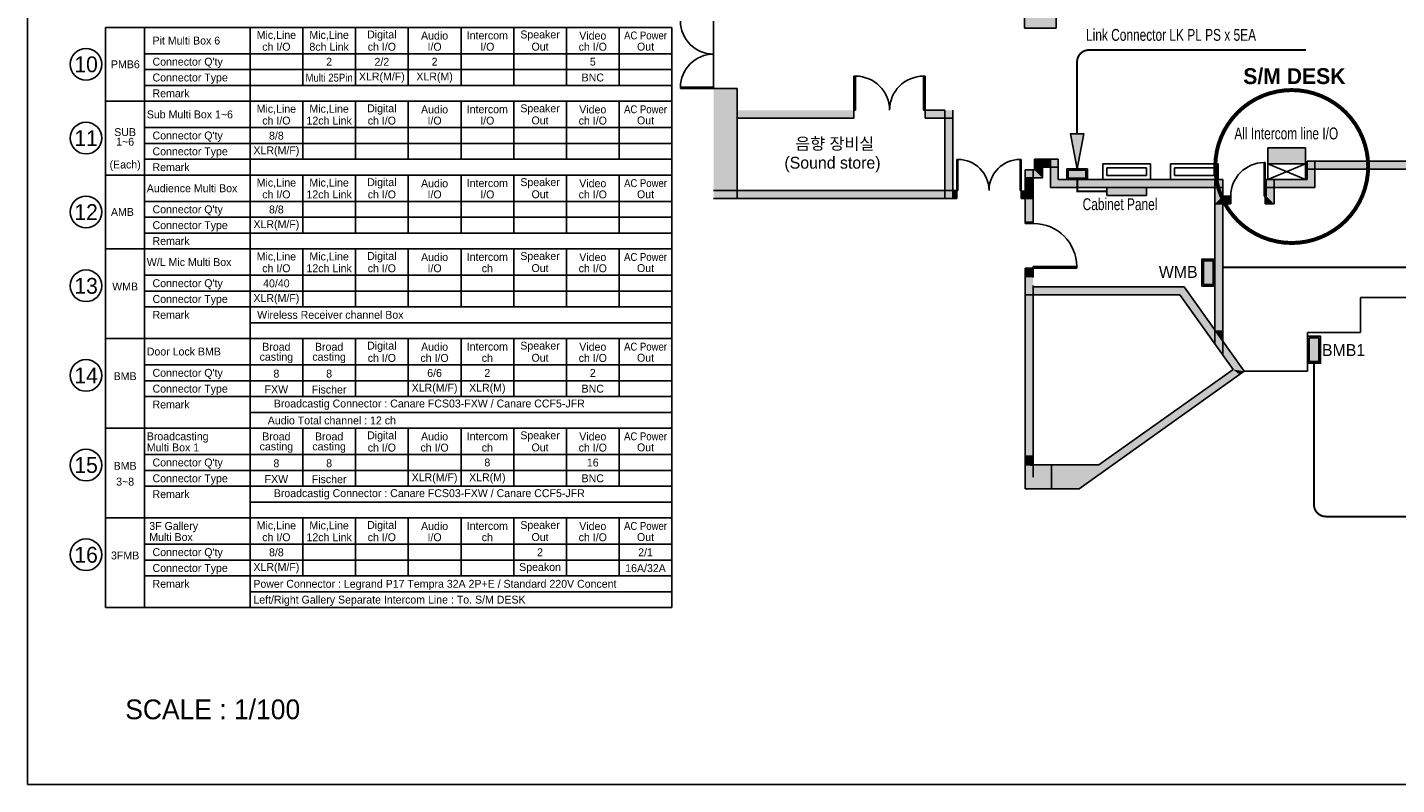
# Model space of a CAD drawing. Header units: millimetres. Extents: x 0 to 84100, y 0 to 59400.
# Tile 1 of 113: x 0 to 34620, y 0 to 19144. Entities that reach past the tile are written whole.
import ezdxf
from ezdxf.enums import TextEntityAlignment as Align

# ---------------------------------------------------------------- set-up
doc = ezdxf.new("R2010")
doc.units = ezdxf.units.MM
doc.linetypes.add('HIDDEN', pattern=[2, 1, -1])
for name, color, linetype in [('1', 1, 'Continuous'), ('B_ATTRIB', 4, 'Continuous'), ('CH', 101, 'Continuous'), ('COLUMN', 2, 'Continuous'), ('FUR', 3, 'Continuous'), ('MGT', 6, 'HIDDEN'), ('MULTI-BOX', 230, 'Continuous'), ('STEEL', 7, 'Continuous'), ('WAL', 8, 'Continuous'), ('무대멀티박스', 7, 'Continuous')]:
    doc.layers.add(name, color=color, linetype=linetype)
doc.styles.add('DALUS', font='GOTHIC.TTF')
doc.styles.add('DALUS2', font='GOTHICB.TTF')
doc.styles.get("Standard").update_dxf_attribs({"font": 'GOTHIC.TTF'})

msp = doc.modelspace()

# ---------------------------------------------------------------- hatches: boundary and pattern name
at = {"linetype": 'ByBlock'}
msp.add_hatch(color=23, dxfattribs=at).paths.add_polyline_path([(26710.521, 16456.165), (26370.322, 16456.165), (26540.421, 15566.619)])
at = {"layer": 'MULTI-BOX', "true_color": 0x1e788f}
msp.add_hatch(color=144, dxfattribs=at).paths.add_polyline_path([(31359.661, 16095.69), (31359.661, 15695.69), (32318.95, 15695.69), (32318.95, 16095.69)])
at = {"layer": 'MULTI-BOX'}
for color, points in [(23, [(26315.421, 15531.155), (26315.421, 15331.155), (26765.421, 15331.155), (26765.421, 15531.155)]), (3, [(29984.305, 12641.78), (29734.305, 12641.78), (29734.305, 13241.78), (29984.305, 13241.78)]), (8, [(32655.305, 11293.69), (32405.305, 11293.69), (32405.305, 10693.69), (32655.305, 10693.69)])]:
    msp.add_hatch(color=color, dxfattribs=at).paths.add_polyline_path(points)

# ---------------------------------------------------------------- linework, layer by layer
at = {"color": 3, "linetype": 'ByBlock'}
for p, q in [((1978.152, 13543.508), (1978.152, 11276.841)), ((1978.152, 13543.508), (16297.759, 13543.508)), ((2964.426, 13543.508), (2964.426, 11276.841)), ((5631.092, 13543.508), (5631.092, 11276.841)), ((6964.426, 13543.508), (6964.426, 12076.841)), ((8297.759, 13543.508), (8297.759, 12076.841)), ((9631.092, 13543.508), (9631.092, 12076.841)), ((10964.426, 13543.508), (10964.426, 12076.841)), ((12297.759, 13543.508), (12297.759, 12076.841)), ((13631.092, 13543.508), (13631.092, 12076.841)), ((13631.092, 13543.508), (13631.092, 12076.841)), ((14964.426, 13543.508), (14964.426, 12076.841)), ((16297.759, 13543.508), (16297.759, 11276.841)), ((2964.426, 12876.841), (16297.759, 12876.841)), ((2964.426, 12476.841), (16297.759, 12476.841)), ((2964.426, 12076.841), (16297.759, 12076.841)), ((5631.092, 11676.841), (16297.759, 11676.841)), ((1978.152, 11276.841), (16297.759, 11276.841))]:
    msp.add_line(p, q, dxfattribs=at)
at = {"color": 8, "linetype": 'ByBlock'}
for p, q in [((1978.152, 11276.841), (16297.759, 11276.841)), ((1978.152, 11276.841), (1978.152, 9010.174)), ((2964.426, 11276.841), (2964.426, 9010.174)), ((5631.092, 11276.841), (5631.092, 9010.174)), ((6964.426, 11276.841), (6964.426, 9810.174)), ((8297.759, 11276.841), (8297.759, 9810.174)), ((9631.092, 11276.841), (9631.092, 9810.174)), ((10964.426, 11276.841), (10964.426, 9810.174)), ((12297.759, 11276.841), (12297.759, 9810.174)), ((13631.092, 11276.841), (13631.092, 9810.174)), ((13631.092, 11276.841), (13631.092, 9810.174)), ((14964.426, 11276.841), (14964.426, 9810.174)), ((16297.759, 11276.841), (16297.759, 9010.174)), ((2964.426, 10610.174), (16297.759, 10610.174)), ((2964.426, 10210.174), (16297.759, 10210.174)), ((2964.426, 9810.174), (16297.759, 9810.174)), ((5631.092, 9410.174), (16297.759, 9410.174)), ((1978.152, 9010.174), (16297.759, 9010.174)), ((1978.152, 9010.174), (1978.152, 6743.508)), ((2964.426, 9010.174), (2964.426, 6743.508)), ((5631.092, 9010.174), (5631.092, 6743.508)), ((6964.426, 9010.174), (6964.426, 7543.508)), ((8297.759, 9010.174), (8297.759, 7543.508)), ((9631.092, 9010.174), (9631.092, 7543.508)), ((10964.426, 9010.174), (10964.426, 7543.508)), ((12297.759, 9010.174), (12297.759, 7543.508)), ((13631.092, 9010.174), (13631.092, 7543.508)), ((13631.092, 9010.174), (13631.092, 7543.508)), ((14964.426, 9010.174), (14964.426, 7543.508)), ((16297.759, 9010.174), (16297.759, 6743.508)), ((2964.426, 8343.508), (16297.759, 8343.508)), ((2964.426, 7943.508), (16297.759, 7943.508)), ((2964.426, 7543.508), (16297.759, 7543.508)), ((5631.092, 7143.508), (16297.759, 7143.508)), ((1978.152, 6743.508), (16297.759, 6743.508)), ((1978.152, 6743.508), (16297.759, 6743.508))]:
    msp.add_line(p, q, dxfattribs=at)
at = {"color": 53, "linetype": 'ByBlock'}
for p, q in [((1978.152, 6743.508), (1978.152, 4476.841)), ((2964.426, 6743.508), (2964.426, 4476.841)), ((5631.092, 6743.508), (5631.092, 4476.841)), ((6964.426, 6743.508), (6964.426, 5276.841)), ((8297.759, 6743.508), (8297.759, 5276.841)), ((9631.092, 6743.508), (9631.092, 5276.841)), ((10964.426, 6743.508), (10964.426, 5276.841)), ((12297.759, 6743.508), (12297.759, 5276.841)), ((13631.092, 6743.508), (13631.092, 5276.841)), ((13631.092, 6743.508), (13631.092, 5276.841)), ((14964.426, 6743.508), (14964.426, 5276.841)), ((16297.759, 6743.508), (16297.759, 4476.841)), ((2964.426, 6076.841), (16297.759, 6076.841)), ((2964.426, 5676.841), (16297.759, 5676.841)), ((2964.426, 5276.841), (16297.759, 5276.841)), ((5631.092, 4876.841), (16297.759, 4876.841)), ((1978.152, 4476.841), (16297.759, 4476.841))]:
    msp.add_line(p, q, dxfattribs=at)
msp.add_lwpolyline([(0, 0), (0, 59400), (84100, 59400), (84100, 0), (0, 0)], close=True)
at = {"linetype": 'ByBlock'}
msp.add_lwpolyline([(0.001, -0.001), (0.001, 59399.999), (84100.001, 59399.999), (84100.001, -0.001), (0.001, -0.001)], close=True, dxfattribs=at)
at = {"color": 8, "linetype": 'ByBlock', "const_width": 50}
msp.add_lwpolyline([(32530.305, 10653.69), (32530.305, 7077.647, 0.414213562), (32830.305, 6777.647), (80543.594, 6777.647, 0.414213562), (80843.594, 7077.647), (80843.594, 31580.69)], format="xyb", dxfattribs=at)
at = {"color": 23, "linetype": 'HIDDEN', "ltscale": 300, "const_width": 50}
msp.add_lwpolyline([(26540.421, 16456.165), (26540.421, 18270.953, -0.414213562), (26840.421, 18570.953), (32331.059, 18570.953)], format="xyb", dxfattribs=at)
at = {"color": 143, "linetype": 'HIDDEN', "ltscale": 500}
msp.add_lwpolyline([(30034.755, 15625.626, 100, 100, 1), (33900.478, 15625.626, 100, 100, 1)], format="xyseb", close=True, dxfattribs=at)
at = {"color": 23, "linetype": 'ByBlock'}
for points in [[(26540.421, 15566.619), (26710.521, 16456.165), (26370.322, 16456.165)], [(27294.305, 15095.69), (28294.305, 15095.69), (28294.305, 14895.69), (27294.305, 14895.69)]]:
    msp.add_lwpolyline(points, close=True, dxfattribs=at)
at = {"color": 23, "linetype": 'HIDDEN', "ltscale": 300, "const_width": 50}
msp.add_lwpolyline([(27294.305, 14995.69), (26546.933, 14995.69), (26546.933, 15295.69)], dxfattribs=at)
at = {"color": 3, "linetype": 'HIDDEN', "ltscale": 300, "const_width": 50}
msp.add_lwpolyline([(30224.305, 13077.974), (43963.697, 13077.974)], dxfattribs=at)
at = {"color": 6, "linetype": 'ByBlock'}
msp.add_circle((1484.003, 18210.174), 400, dxfattribs=at)
at = {"color": 150, "linetype": 'ByBlock'}
msp.add_circle((1484.003, 16343.508), 400, dxfattribs=at)
at = {"color": 92, "linetype": 'ByBlock'}
msp.add_circle((1484.003, 14476.841), 400, dxfattribs=at)
at = {"color": 3, "linetype": 'ByBlock'}
msp.add_circle((1484.003, 12610.174), 400, dxfattribs=at)
at = {"color": 8, "linetype": 'ByBlock'}
for centre in [(1484.003, 10343.508), (1484.003, 8076.841)]:
    msp.add_circle(centre, 400, dxfattribs=at)
at = {"color": 53, "linetype": 'ByBlock'}
msp.add_circle((1484.003, 5810.174), 400, dxfattribs=at)
at = {"color": 23, "linetype": 'ByBlock'}
msp.add_solid([(27294.305, 14895.69), (28294.305, 14895.69), (27294.305, 15095.69), (28294.305, 15095.69)], dxfattribs=at)
at = {"layer": '1', "color": 7, "linetype": 'Continuous'}
for p, q in [((33705.305, 11433.69), (33705.305, 12313.69)), ((33705.305, 12313.69), (35045.305, 12313.69)), ((32365.305, 11433.69), (33705.305, 11433.69)), ((32365.305, 11433.69), (32365.305, 10449.619)), ((30762.259, 10449.619), (32365.305, 10449.619))]:
    msp.add_line(p, q, dxfattribs=at)
at = {"layer": 'B_ATTRIB', "color": 7, "linetype": 'Continuous'}
for p, q in [((25429.305, 14220.69), (25229.305, 14220.69)), ((25229.305, 13020.69), (25229.305, 12820.69)), ((25429.305, 13020.69), (25429.305, 12820.69))]:
    msp.add_line(p, q, dxfattribs=at)
at = {"layer": 'B_ATTRIB', "color": 0, "linetype": 'Continuous'}
for p, q in [((25229.305, 12820.69), (25229.305, 8320.69)), ((25429.305, 12620.69), (25429.305, 8320.69))]:
    msp.add_line(p, q, dxfattribs=at)
at = {"layer": 'CH', "color": 7, "linetype": 'Continuous'}
for p, q in [((20899.305, 17910.69), (20899.305, 17050.69)), ((20899.305, 17910.69), (20939.305, 17910.69)), ((20939.305, 17910.69), (20939.305, 17050.69)), ((22659.305, 17910.69), (22699.305, 17910.69)), ((22659.305, 17910.69), (22659.305, 17050.69)), ((22699.305, 17050.69), (22699.305, 17910.69)), ((17349.305, 17630.69), (16513.305, 17630.69)), ((16513.305, 17630.69), (16513.305, 17600.69)), ((17349.305, 17600.69), (16513.305, 17600.69)), ((17349.305, 17600.69), (16513.305, 17600.69)), ((17349.305, 17630.69), (17349.305, 17600.69)), ((20899.305, 17050.69), (20939.305, 17050.69)), ((22659.305, 17050.69), (22699.305, 17050.69)), ((23499.305, 15020.69), (23499.305, 15805.69)), ((23529.305, 15020.69), (23529.305, 15805.69)), ((25099.305, 15020.69), (25099.305, 15805.69)), ((25099.305, 15805.69), (25129.305, 15805.69)), ((25129.305, 15020.69), (25129.305, 15805.69)), ((31267.794, 14880.69), (31267.794, 15724.178)), ((31267.794, 15724.178), (31297.794, 15724.178)), ((31297.794, 14880.69), (31297.794, 15724.178)), ((23529.305, 15020.69), (23529.305, 15397.608)), ((23499.305, 15020.69), (23529.305, 15020.69)), ((25099.305, 15020.69), (25129.305, 15020.69)), ((31267.794, 14880.69), (31297.794, 14880.69)), ((25429.305, 13055.69), (25429.305, 13095.69)), ((25441.305, 13095.69), (25429.305, 13095.69)), ((25429.305, 13020.69), (25429.305, 13055.69)), ((26531.305, 13095.69), (25441.305, 13095.69)), ((25441.305, 13055.69), (26531.305, 13055.69)), ((26531.305, 13055.69), (26531.305, 13095.69))]:
    msp.add_line(p, q, dxfattribs=at)
for centre, radius, start, end in [((17349.305, 19302.69), 836.005, 180, 269.794394), ((17349.305, 17630.69), 836, 90, 180), ((20939.305, 17050.69), 860, 0, 90), ((22659.305, 17050.69), 860, 90, 180), ((23529.305, 15020.69), 785, 0, 90), ((25099.305, 15020.69), 785, 90, 180), ((31267.794, 14880.69), 843.488, 90, 180), ((25441.305, 13095.69), 1090, 0, 90)]:
    msp.add_arc(centre, radius, start, end, dxfattribs=at)
at = {"layer": 'COLUMN'}
for p, q in [((25893.125, 8080.69), (27090.893, 8080.69)), ((25893.125, 7480.69), (25893.125, 8080.69)), ((26593.125, 7480.69), (25893.125, 7480.69)), ((26593.125, 7480.69), (25893.125, 7480.69)), ((26593.125, 7480.69), (25893.125, 7480.69))]:
    msp.add_line(p, q, dxfattribs=at)
at = {"layer": 'FUR', "color": 7, "linetype": 'Continuous'}
for p, q in [((17949.305, 16850.69), (20899.305, 16850.69)), ((20899.305, 16850.69), (17949.305, 16850.69))]:
    msp.add_line(p, q, dxfattribs=at)
msp.add_solid([(17949.305, 17050.69), (17949.305, 16850.69), (20899.305, 17050.69), (20899.305, 16850.69)], dxfattribs=at)
at = {"layer": 'MGT', "color": 7, "linetype": 'Continuous'}
for p, q in [((17349.305, 19302.69), (17349.305, 17630.69)), ((17949.305, 17600.69), (17349.305, 17600.69)), ((17949.305, 17050.69), (17949.305, 17600.69)), ((17949.305, 17600.69), (17949.305, 14820.69)), ((20899.305, 17050.69), (20899.305, 16850.69)), ((23199.305, 17050.69), (22699.305, 17050.69)), ((22699.305, 17050.69), (22699.305, 16850.69)), ((23529.305, 15805.69), (23499.305, 15805.69)), ((23199.305, 15020.69), (17349.305, 15020.69)), ((23199.305, 15020.69), (23499.305, 15020.69)), ((23399.305, 15020.69), (23399.305, 14820.69)), ((23499.305, 14820.69), (23499.305, 15020.69)), ((25129.305, 14820.69), (25129.305, 15020.69)), ((23199.305, 14820.69), (17349.305, 14820.69)), ((23399.305, 14820.69), (23199.305, 14820.69)), ((23399.305, 14820.69), (23499.305, 14820.69)), ((25229.305, 14820.69), (25129.305, 14820.69)), ((31297.794, 14880.69), (31297.794, 14680.69)), ((31297.794, 14680.69), (31324.305, 14680.69)), ((26093.125, 12380.69), (25229.305, 12380.69))]:
    msp.add_line(p, q, dxfattribs=at)
at = {"layer": 'MGT', "color": 0, "linetype": 'Continuous'}
for p, q in [((30224.305, 15295.69), (30224.305, 10860.257)), ((30024.305, 15095.69), (30024.305, 11141.108))]:
    msp.add_line(p, q, dxfattribs=at)
at = {"layer": 'MGT', "color": 4, "linetype": 'Continuous'}
for p in [(25229.305, 8320.69), (25893.125, 7480.69)]:
    msp.add_line(p, (25229.305, 7480.69), dxfattribs=at)
at = {"layer": 'MGT', "color": 7, "linetype": 'Continuous'}
for points in [[(17349.305, 17600.69), (17949.305, 17600.69), (17349.305, 14820.69), (17949.305, 14820.69)], [(17949.305, 15020.69), (17949.305, 14820.69), (23199.305, 15020.69), (23199.305, 14820.69)], [(23399.305, 15020.69), (23499.305, 15020.69), (23399.305, 14820.69), (23499.305, 14820.69)], [(25129.305, 15020.69), (25229.305, 15020.69), (25129.305, 14820.69), (25229.305, 14820.69)], [(31297.794, 14880.69), (31324.305, 14880.69), (31297.794, 14680.69), (31324.305, 14680.69)]]:
    msp.add_solid(points, dxfattribs=at)
at = {"layer": 'MGT', "color": 0, "linetype": 'Continuous'}
for points in [[(30024.305, 14680.69), (30224.305, 14680.69), (30024.305, 13211.327), (30224.305, 13211.327)], [(30024.305, 13211.327), (30224.305, 13211.327), (30024.305, 11485.894), (30224.305, 11485.894)], [(30024.305, 11485.894), (30224.305, 11205.043), (30224.305, 11485.894)]]:
    msp.add_solid(points, dxfattribs=at)
at = {"layer": 'MULTI-BOX'}
for p, q in [((31359.661, 15295.69), (31359.661, 16095.69)), ((31359.661, 16095.69), (32318.95, 16095.69)), ((32318.95, 16095.69), (32318.95, 15295.69)), ((31359.661, 15695.69), (32318.95, 15695.69)), ((31359.661, 15695.69), (32318.95, 15295.69)), ((31359.661, 15295.69), (32318.95, 15695.69)), ((31359.661, 15295.69), (32318.95, 15295.69)), ((32318.95, 15492.248), (32318.95, 15492.248))]:
    msp.add_line(p, q, dxfattribs=at)
at = {"layer": 'MULTI-BOX', "color": 23}
for points in [[(26279.957, 15295.69), (26279.957, 15566.619), (26800.886, 15566.619), (26800.886, 15295.69)], [(26315.421, 15331.155), (26315.421, 15531.155), (26765.421, 15531.155), (26765.421, 15331.155)]]:
    msp.add_lwpolyline(points, close=True, dxfattribs=at)
at = {"layer": 'MULTI-BOX', "color": 3}
for points in [[(29694.305, 12601.78), (30024.305, 12601.78), (30024.305, 13281.78), (29694.305, 13281.78)], [(29734.305, 12641.78), (29984.305, 12641.78), (29984.305, 13241.78), (29734.305, 13241.78)]]:
    msp.add_lwpolyline(points, close=True, dxfattribs=at)
at = {"layer": 'MULTI-BOX', "color": 8}
for points in [[(32365.305, 11333.69), (32695.305, 11333.69), (32695.305, 10653.69), (32365.305, 10653.69)], [(32405.305, 11293.69), (32655.305, 11293.69), (32655.305, 10693.69), (32405.305, 10693.69)]]:
    msp.add_lwpolyline(points, close=True, dxfattribs=at)
at = {"layer": 'STEEL', "color": 6, "linetype": 'Continuous'}
for p, q in [((1978.152, 19143.508), (16297.759, 19143.508)), ((1978.152, 19143.508), (1978.152, 17276.841)), ((1978.152, 19143.508), (16297.759, 19143.508)), ((2964.426, 19143.508), (2964.426, 17276.841)), ((5631.092, 19143.508), (5631.092, 17276.841)), ((6964.426, 19143.508), (6964.426, 17676.841)), ((8297.759, 19143.508), (8297.759, 17676.841)), ((9631.092, 19143.508), (9631.092, 17676.841)), ((10964.426, 19143.508), (10964.426, 17676.841)), ((12297.759, 19143.508), (12297.759, 17676.841)), ((13631.092, 19143.508), (13631.092, 17676.841)), ((13631.092, 19143.508), (13631.092, 17676.841)), ((14964.426, 19143.508), (14964.426, 17676.841)), ((16297.759, 19143.508), (16297.759, 17276.841)), ((2964.426, 18476.841), (16297.759, 18476.841)), ((2964.426, 18076.841), (16297.759, 18076.841)), ((2964.426, 17676.841), (16297.759, 17676.841)), ((1978.152, 17276.841), (16297.759, 17276.841))]:
    msp.add_line(p, q, dxfattribs=at)
at = {"layer": 'STEEL', "color": 150, "linetype": 'Continuous'}
for p, q in [((1978.152, 17276.841), (16297.759, 17276.841)), ((1978.152, 17276.841), (1978.152, 15410.174)), ((2964.426, 17276.841), (2964.426, 15410.174)), ((5631.092, 17276.841), (5631.092, 15410.174)), ((6964.426, 17276.841), (6964.426, 15810.174)), ((8297.759, 17276.841), (8297.759, 15810.174)), ((9631.092, 17276.841), (9631.092, 15810.174)), ((10964.426, 17276.841), (10964.426, 15810.174)), ((12297.759, 17276.841), (12297.759, 15810.174)), ((13631.092, 17276.841), (13631.092, 15810.174)), ((13631.092, 17276.841), (13631.092, 15810.174)), ((14964.426, 17276.841), (14964.426, 15810.174)), ((16297.759, 17276.841), (16297.759, 15410.174)), ((2964.426, 16610.174), (16297.759, 16610.174)), ((2964.426, 16210.174), (16297.759, 16210.174)), ((2964.426, 15810.174), (16297.759, 15810.174)), ((1978.152, 15410.174), (16297.759, 15410.174))]:
    msp.add_line(p, q, dxfattribs=at)
at = {"layer": 'STEEL', "color": 92, "linetype": 'Continuous'}
for p, q in [((1978.152, 15410.174), (1978.152, 13543.508)), ((1978.152, 15410.174), (16297.759, 15410.174)), ((2964.426, 15410.174), (2964.426, 13543.508)), ((5631.092, 15410.174), (5631.092, 13543.508)), ((6964.426, 15410.174), (6964.426, 13943.508)), ((8297.759, 15410.174), (8297.759, 13943.508)), ((9631.092, 15410.174), (9631.092, 13943.508)), ((10964.426, 15410.174), (10964.426, 13943.508)), ((12297.759, 15410.174), (12297.759, 13943.508)), ((13631.092, 15410.174), (13631.092, 13943.508)), ((13631.092, 15410.174), (13631.092, 13943.508)), ((14964.426, 15410.174), (14964.426, 13943.508)), ((16297.759, 15410.174), (16297.759, 13543.508)), ((2964.426, 14743.508), (16297.759, 14743.508)), ((2964.426, 14343.508), (16297.759, 14343.508)), ((2964.426, 13943.508), (16297.759, 13943.508)), ((1978.152, 13543.508), (16297.759, 13543.508))]:
    msp.add_line(p, q, dxfattribs=at)
at = {"layer": 'WAL', "color": 7, "linetype": 'Continuous'}
for p, q in [((26012.305, 19927.69), (26012.305, 19127.69)), ((25212.305, 19421.922), (25212.305, 19127.69)), ((26012.305, 19127.69), (25212.305, 19127.69)), ((23199.305, 14820.69), (23199.305, 17050.69)), ((23399.305, 15020.69), (23399.305, 17050.69)), ((23399.305, 16850.69), (22699.305, 16850.69)), ((26064.305, 15810.69), (25464.305, 15810.69)), ((25464.305, 15810.69), (25464.305, 15540.69)), ((26064.305, 15610.69), (25464.305, 15610.69)), ((25591.384, 15760.221), (25646.384, 15760.221)), ((25664.305, 15810.69), (25664.305, 15340.69)), ((25864.305, 15095.69), (25864.305, 15810.69)), ((26064.305, 15295.69), (26064.305, 15810.69)), ((27194.305, 15295.69), (27194.305, 15695.69)), ((27194.305, 15695.69), (27194.305, 15295.69)), ((28394.305, 15695.69), (27194.305, 15695.69)), ((27294.305, 15595.69), (27294.305, 15395.69)), ((28294.305, 15595.69), (27294.305, 15595.69)), ((28294.305, 15595.69), (28294.305, 15395.69)), ((28394.305, 15695.69), (28394.305, 15295.69)), ((28904.305, 15295.69), (28904.305, 15695.69)), ((30104.305, 15695.69), (28904.305, 15695.69)), ((28904.305, 15695.69), (28904.305, 15295.69)), ((30004.305, 15595.69), (29004.305, 15595.69)), ((29004.305, 15595.69), (29004.305, 15395.69)), ((30004.305, 15595.69), (30004.305, 15395.69)), ((30104.305, 15695.69), (30104.305, 15295.69)), ((34906.305, 15760.69), (32354.305, 15760.69)), ((32354.305, 15760.69), (32354.305, 15295.69)), ((32554.305, 15760.69), (32554.305, 15095.69)), ((25464.305, 15540.69), (25229.305, 15540.69)), ((25229.305, 15540.69), (25229.305, 15020.69)), ((25664.305, 15340.69), (25229.305, 15340.69)), ((25429.305, 15540.69), (25429.305, 15020.69)), ((27194.305, 15295.69), (26064.305, 15295.69)), ((27464.402, 15295.69), (27194.305, 15295.69)), ((27194.305, 15295.69), (28324.305, 15295.69)), ((28394.305, 15295.69), (27194.305, 15295.69)), ((28294.305, 15395.69), (27294.305, 15395.69)), ((30224.305, 15295.69), (27464.402, 15295.69)), ((30104.305, 15295.69), (28904.305, 15295.69)), ((30004.305, 15395.69), (29004.305, 15395.69)), ((30024.305, 14680.69), (30024.305, 15295.69)), ((30224.305, 14880.69), (30224.305, 15295.69)), ((32354.305, 15295.69), (31324.305, 15295.69)), ((31324.305, 15295.69), (31324.305, 14880.69)), ((31524.305, 15295.69), (31524.305, 14680.69)), ((34906.305, 15560.69), (32354.305, 15560.69)), ((25229.305, 15020.69), (25229.305, 14820.69)), ((25429.305, 15020.69), (25429.305, 14820.69)), ((27194.305, 15095.69), (25864.305, 15095.69)), ((27194.305, 15095.69), (27464.402, 15095.69)), ((28294.305, 15095.69), (27294.305, 15095.69)), ((30224.305, 15095.69), (27464.402, 15095.69)), ((32554.305, 15095.69), (31324.305, 15095.69)), ((25229.305, 14820.69), (25229.305, 14220.69)), ((25429.305, 14820.69), (25229.305, 14820.69)), ((25229.305, 14820.69), (25429.305, 14820.69)), ((25429.305, 14820.69), (25429.305, 14220.69)), ((30024.305, 14680.69), (30424.305, 14680.69)), ((30224.305, 14880.69), (30424.305, 14880.69)), ((30424.305, 14880.69), (30424.305, 14680.69)), ((31324.305, 14880.69), (31324.305, 14680.69)), ((31524.305, 14680.69), (31324.305, 14680.69)), ((31524.305, 14680.69), (31424.305, 14680.69)), ((25229.305, 14220.69), (25229.305, 14185.69)), ((25429.305, 14220.69), (25429.305, 14185.69)), ((25441.305, 14185.69), (25229.305, 14185.69)), ((25229.305, 13020.69), (25229.305, 13055.69)), ((25441.305, 13055.69), (25229.305, 13055.69)), ((25429.305, 12580.69), (29244.678, 12580.69)), ((29244.678, 12580.69), (30762.259, 10449.619)), ((26093.125, 12380.69), (29141.573, 12380.69)), ((29141.573, 12380.69), (30483.332, 10496.518)), ((32365.305, 10553.69), (32365.305, 11433.69)), ((30762.259, 10449.619), (26593.125, 7480.69)), ((30762.259, 10449.619), (26593.125, 7480.69)), ((30483.332, 10496.518), (27090.893, 8080.69)), ((30483.332, 10496.518), (27090.893, 8080.69)), ((25429.305, 8320.69), (25429.305, 7772.772)), ((25893.125, 8080.69), (25229.305, 8080.69))]:
    msp.add_line(p, q, dxfattribs=at)
for points in [[(25212.305, 19927.69), (25212.305, 19127.69), (26012.305, 19927.69), (26012.305, 19127.69)], [(22699.305, 17050.69), (22699.305, 16850.69), (23199.305, 17050.69), (23199.305, 16850.69)], [(23199.305, 17050.69), (23199.305, 14820.69), (23399.305, 17050.69), (23399.305, 14820.69)], [(25464.305, 15810.69), (25464.305, 15610.69), (25864.305, 15810.69), (25864.305, 15610.69)], [(25464.305, 15610.69), (25464.305, 15540.69), (25664.305, 15610.69), (25664.305, 15340.69)], [(25864.305, 15810.69), (25864.305, 15095.69), (26064.305, 15810.69), (26064.305, 15295.69)], [(32354.305, 15295.69), (32554.305, 15095.69), (32354.305, 15760.69), (32554.305, 15760.69)], [(32554.305, 15760.69), (32554.305, 15560.69), (34906.305, 15760.69), (34906.305, 15560.69)], [(25229.305, 15540.69), (25229.305, 15340.69), (25464.305, 15540.69), (25664.305, 15340.69)], [(25229.305, 15340.69), (25429.305, 15340.69), (25229.305, 15020.69), (25429.305, 15020.69)], [(26064.305, 15295.69), (25864.305, 15095.69), (30024.305, 15295.69), (30024.305, 15095.69)], [(30024.305, 15295.69), (30224.305, 15295.69), (30024.305, 14680.69), (30224.305, 14880.69)], [(31524.305, 14680.69), (31324.305, 14880.69), (31524.305, 15295.69), (31324.305, 15295.69)], [(31524.305, 15295.69), (31524.305, 15095.69), (32354.305, 15295.69), (32554.305, 15095.69)], [(25229.305, 15020.69), (25229.305, 14820.69), (25429.305, 15020.69), (25429.305, 14820.69)], [(25229.305, 14820.69), (25229.305, 14185.69), (25429.305, 14820.69), (25429.305, 14185.69)], [(30224.305, 14880.69), (30024.305, 14680.69), (30424.305, 14880.69), (30424.305, 14680.69)], [(31324.305, 14880.69), (31324.305, 14680.69), (31524.305, 14680.69)], [(25229.305, 13055.69), (25229.305, 12820.69), (25429.305, 13055.69), (25429.305, 12820.69)], [(25229.305, 12820.69), (25229.305, 8320.69), (25429.305, 12820.69), (25429.305, 8320.69)], [(25429.305, 12580.69), (25229.305, 12380.69), (26093.125, 12580.69), (26093.125, 12380.69)], [(26093.125, 12580.69), (26093.125, 12380.69), (29244.678, 12580.69), (29141.573, 12380.69)], [(29244.678, 12580.69), (29141.573, 12380.69), (30762.259, 10449.619), (30483.332, 10496.518)], [(27090.893, 8080.69), (30483.332, 10496.518), (26593.125, 7480.69), (30647.873, 10366.859)], [(30483.332, 10496.518), (30647.873, 10366.859), (30762.259, 10449.619)], [(25229.305, 8320.69), (25229.305, 8080.69), (25429.305, 8320.69), (25429.305, 8046.731)], [(25229.305, 8080.69), (25893.125, 8080.69), (25229.305, 7480.69), (25893.125, 7480.69)], [(25893.125, 8080.69), (25893.125, 7480.69), (27090.893, 8080.69), (26593.125, 7480.69)]]:
    msp.add_solid(points, dxfattribs=at)

# ---------------------------------------------------------------- texts
at = {"layer": 'FUR', "color": 7, "linetype": 'Continuous'}
for s, height, p in [('음향 장비실', 300.0558, (19416.442, 16053.417)), ('(Sound store)', 300.05581, (19140.56, 15572.498)), ('SCALE : 1/100', 500, (2474.103, 1652.781))]:
    msp.add_text(s, height=height, dxfattribs=at).set_placement(p)
at = {"layer": 'STEEL', "color": 6, "linetype": 'Continuous', "style": 'DALUS'}
for s, p in [('Mic,Line', (6295.56, 18939.4)), ('Mic,Line', (7628.893, 18939.4)), ('Digital', (8962.227, 18939.4)), ('Audio', (10295.56, 18939.4)), ('Intercom', (11628.893, 18939.4)), ('Speaker', (12962.227, 18939.4)), ('Video', (14295.56, 18939.4)), ('ch I/O', (6295.56, 18658.067)), ('8ch Link', (7628.893, 18658.067)), ('ch I/O', (8962.227, 18658.067)), ('I/O', (10295.56, 18658.067)), ('I/O', (11628.893, 18658.067)), ('Out', (12962.227, 18658.067)), ('ch I/O', (14295.56, 18658.067)), ('Out', (15628.893, 18658.067)), ('2', (7628.893, 18276.841)), ('2/2', (8962.227, 18276.841)), ('2', (10295.56, 18276.841)), ('5', (14295.56, 18276.841)), ('XLR(M/F)', (8962.227, 17876.841)), ('XLR(M)', (10295.56, 17876.841)), ('BNC', (14295.56, 17876.841))]:
    msp.add_text(s, height=200, dxfattribs=at).set_placement(p, align=Align.MIDDLE)
at = {"layer": 'STEEL', "color": 6, "linetype": 'Continuous', "style": 'DALUS', "width": 0.9}
msp.add_text('AC Power', height=200, dxfattribs=at).set_placement((15628.893, 18939.4), align=Align.MIDDLE)
at = {"layer": 'STEEL', "color": 6, "linetype": 'Continuous', "style": 'DALUS'}
for s, p in [('Pit Multi Box 6', (3164.426, 18810.174)), ("Connector Q'ty", (3164.426, 18276.841)), ('PMB6', (2113.01, 18210.174)), ('Connector Type', (3164.426, 17876.841))]:
    msp.add_text(s, height=200, dxfattribs=at).set_placement(p, align=Align.MIDDLE_LEFT)
at = {"layer": 'STEEL', "color": 150, "linetype": 'Continuous', "style": 'DALUS'}
for s, p in [('Sub Multi Box 1~6', (3019.232, 16943.508)), ("Connector Q'ty", (3164.426, 16410.174)), ('Connector Type', (3164.426, 16010.174))]:
    msp.add_text(s, height=200, dxfattribs=at).set_placement(p, align=Align.MIDDLE_LEFT)
for s, p in [('Mic,Line', (6295.56, 17072.734)), ('Mic,Line', (7628.893, 17072.734)), ('Digital', (8962.227, 17072.734)), ('Audio', (10295.56, 17072.734)), ('Intercom', (11628.893, 17072.734)), ('Speaker', (12962.227, 17072.734)), ('Video', (14295.56, 17072.734)), ('SUB', (2471.289, 16496.523)), ('ch I/O', (6295.56, 16791.4)), ('12ch Link', (7628.893, 16791.4)), ('ch I/O', (8962.227, 16791.4)), ('I/O', (10295.56, 16791.4)), ('I/O', (11628.893, 16791.4)), ('Out', (12962.227, 16791.4)), ('ch I/O', (14295.56, 16791.4)), ('Out', (15628.893, 16791.4)), ('1~6', (2471.289, 16253.499)), ('8/8', (6295.56, 16410.174)), ('XLR(M/F)', (6295.56, 16010.174)), ('(Each)', (2471.289, 15651.79))]:
    msp.add_text(s, height=200, dxfattribs=at).set_placement(p, align=Align.MIDDLE)
at = {"layer": 'STEEL', "color": 150, "linetype": 'Continuous', "style": 'DALUS', "width": 0.9}
msp.add_text('AC Power', height=200, dxfattribs=at).set_placement((15628.893, 17072.734), align=Align.MIDDLE)
at = {"layer": 'STEEL', "color": 92, "linetype": 'Continuous', "style": 'DALUS'}
for s, p in [('Mic,Line', (6295.56, 15206.067)), ('Mic,Line', (7628.893, 15206.067)), ('Digital', (8962.227, 15206.067)), ('Audio', (10295.56, 15206.067)), ('Intercom', (11628.893, 15206.067)), ('Speaker', (12962.227, 15206.067)), ('Video', (14295.56, 15206.067)), ('ch I/O', (6295.56, 14924.734)), ('12ch Link', (7628.893, 14924.734)), ('ch I/O', (8962.227, 14924.734)), ('I/O', (10295.56, 14924.734)), ('I/O', (11628.893, 14924.734)), ('Out', (12962.227, 14924.734)), ('ch I/O', (14295.56, 14924.734)), ('Out', (15628.893, 14924.734)), ('8/8', (6295.56, 14543.508)), ('XLR(M/F)', (6295.56, 14143.508))]:
    msp.add_text(s, height=200, dxfattribs=at).set_placement(p, align=Align.MIDDLE)
at = {"layer": 'STEEL', "color": 92, "linetype": 'Continuous', "style": 'DALUS', "width": 0.9}
msp.add_text('AC Power', height=200, dxfattribs=at).set_placement((15628.893, 15206.067), align=Align.MIDDLE)
at = {"layer": 'STEEL', "color": 92, "linetype": 'Continuous', "style": 'DALUS'}
for s, p in [('Audience Multi Box', (3019.232, 15076.841)), ('AMB', (2113.01, 14476.841)), ("Connector Q'ty", (3164.426, 14543.508)), ('Connector Type', (3164.426, 14143.508))]:
    msp.add_text(s, height=200, dxfattribs=at).set_placement(p, align=Align.MIDDLE_LEFT)
at = {"layer": 'STEEL', "color": 53, "linetype": 'Continuous', "style": 'DALUS'}
for s, p in [('Mic,Line', (6295.56, 6539.4)), ('Mic,Line', (7628.893, 6539.4)), ('Digital', (8962.227, 6539.4)), ('Audio', (10295.56, 6539.4)), ('ch I/O', (6295.56, 6258.067)), ('12ch Link', (7628.893, 6258.067)), ('ch I/O', (8962.227, 6258.067)), ('I/O', (10295.56, 6258.067)), ('8/8', (6295.56, 5876.841)), ('2', (12962.227, 5876.841)), ('XLR(M/F)', (6295.56, 5476.841)), ('Speakon', (12962.227, 5476.841))]:
    msp.add_text(s, height=200, dxfattribs=at).set_placement(p, align=Align.MIDDLE)
at = {"layer": '무대멀티박스', "color": 23, "linetype": 'Continuous', "style": 'DALUS', "width": 0.75}
for s, p in [('Link Connector LK PL PS x 5EA', (26767.661, 18803.698)), ('Cabinet Panel', (26681.179, 14523.001))]:
    msp.add_text(s, height=300, dxfattribs=at).set_placement(p)
at = {"layer": '무대멀티박스', "color": 6, "linetype": 'Continuous', "style": 'DALUS'}
msp.add_text('10', height=400, dxfattribs=at).set_placement((1484.003, 18210.174), align=Align.MIDDLE)
at = {"layer": '무대멀티박스', "color": 6, "linetype": 'Continuous', "style": 'DALUS', "width": 0.9}
msp.add_text('Multi 25Pin', height=200, dxfattribs=at).set_placement((7628.893, 17876.841), align=Align.MIDDLE)
at = {"layer": '무대멀티박스', "color": 143, "linetype": 'Continuous', "style": 'DALUS2'}
msp.add_text('S/M DESK', height=400, dxfattribs=at).set_placement((32035.269, 17916.133), align=Align.MIDDLE)
at = {"layer": '무대멀티박스', "color": 6, "linetype": 'Continuous', "style": 'DALUS'}
msp.add_text('Remark', height=200, dxfattribs=at).set_placement((3164.426, 17476.841), align=Align.MIDDLE_LEFT)
at = {"layer": '무대멀티박스', "color": 143, "linetype": 'Continuous', "style": 'DALUS', "width": 0.75}
msp.add_text('All Intercom line I/O', height=300, dxfattribs=at).set_placement((30517.608, 16312.346))
at = {"layer": '무대멀티박스', "color": 150, "linetype": 'Continuous', "style": 'DALUS'}
msp.add_text('11', height=400, dxfattribs=at).set_placement((1484.003, 16343.508), align=Align.MIDDLE)
msp.add_text('Remark', height=200, dxfattribs=at).set_placement((3164.426, 15610.174), align=Align.MIDDLE_LEFT)
at = {"layer": '무대멀티박스', "color": 92, "linetype": 'Continuous', "style": 'DALUS'}
msp.add_text('12', height=400, dxfattribs=at).set_placement((1484.003, 14476.841), align=Align.MIDDLE)
msp.add_text('Remark', height=200, dxfattribs=at).set_placement((3164.426, 13743.508), align=Align.MIDDLE_LEFT)
at = {"layer": '무대멀티박스', "color": 3, "linetype": 'Continuous', "style": 'DALUS'}
for s, p in [('W/L Mic Multi Box', (3019.232, 13210.174)), ("Connector Q'ty", (3164.426, 12676.841)), ('Connector Type', (3164.426, 12276.841)), ('Remark', (3164.426, 11876.841)), ('Wireless Receiver channel Box', (5809.458, 11876.841))]:
    msp.add_text(s, height=200, dxfattribs=at).set_placement(p, align=Align.MIDDLE_LEFT)
for s, height, p in [('Mic,Line', 200, (6295.56, 13339.4)), ('ch I/O', 200, (6295.56, 13058.067)), ('12ch Link', 200, (7628.893, 13058.067)), ('Mic,Line', 200, (7628.893, 13339.4)), ('Digital', 200, (8962.227, 13339.4)), ('ch I/O', 200, (8962.227, 13058.067)), ('Audio', 200, (10295.56, 13339.4)), ('I/O', 200, (10295.56, 13058.067)), ('Intercom', 200, (11628.893, 13339.4)), ('ch', 200, (11628.893, 13058.067)), ('Speaker', 200, (12962.227, 13339.4)), ('Out', 200, (12962.227, 13058.067)), ('ch I/O', 200, (14295.56, 13058.067)), ('Video', 200, (14295.56, 13339.4)), ('Out', 200, (15628.893, 13058.067)), ('13', 400, (1484.003, 12610.174)), ('40/40', 200, (6295.56, 12676.841)), ('WMB', 200, (2471.289, 12592.862)), ('XLR(M/F)', 200, (6295.56, 12276.841))]:
    msp.add_text(s, height=height, dxfattribs=at).set_placement(p, align=Align.MIDDLE)
at = {"layer": '무대멀티박스', "color": 3, "linetype": 'Continuous', "style": 'DALUS', "width": 0.9}
msp.add_text('AC Power', height=200, dxfattribs=at).set_placement((15628.893, 13339.4), align=Align.MIDDLE)
at = {"layer": '무대멀티박스', "color": 3, "linetype": 'Continuous', "style": 'DALUS'}
msp.add_text('WMB', height=300, dxfattribs=at).set_placement((28607.873, 12811.235))
at = {"layer": '무대멀티박스', "color": 8, "linetype": 'Continuous', "style": 'DALUS'}
for s, height, p in [('Broad', 200, (6295.56, 11072.734)), ('Broad', 200, (7628.893, 11072.734)), ('Digital', 200, (8962.227, 11072.734)), ('Audio', 200, (10295.56, 11072.734)), ('Intercom', 200, (11628.893, 11072.734)), ('Speaker', 200, (12962.227, 11072.734)), ('Video', 200, (14295.56, 11072.734)), ('casting', 200, (6295.56, 10791.4)), ('casting', 200, (7628.893, 10791.4)), ('ch I/O', 200, (8962.227, 10791.4)), ('ch I/O', 200, (10295.56, 10791.4)), ('ch', 200, (11628.893, 10791.4)), ('Out', 200, (12962.227, 10791.4)), ('ch I/O', 200, (14295.56, 10791.4)), ('Out', 200, (15628.893, 10791.4)), ('14', 400, (1484.003, 10343.508)), ('BMB', 200, (2471.289, 10326.195)), ('8', 200, (6295.56, 10391.4)), ('8', 200, (7628.893, 10391.4)), ('6/6', 200, (10295.56, 10410.174)), ('2', 200, (11628.893, 10410.174)), ('2', 200, (14295.56, 10410.174)), ('FXW', 200, (6295.56, 9991.4)), ('Fischer', 200, (7628.893, 9991.4)), ('XLR(M/F)', 200, (10295.56, 10010.174)), ('XLR(M)', 200, (11628.893, 10010.174)), ('BNC', 200, (14295.56, 10010.174)), ('Broadcastig Connector : Canare FCS03-FXW / Canare CCF5-JFR', 200, (10161.622, 9610.174)), ('Audio Total channel : 12 ch', 200, (7698.253, 9210.174)), ('casting', 200, (6295.56, 8524.734)), ('Broad', 200, (6295.56, 8806.067)), ('casting', 200, (7628.893, 8524.734)), ('Broad', 200, (7628.893, 8806.067)), ('Digital', 200, (8962.227, 8806.067)), ('ch I/O', 200, (8962.227, 8524.734)), ('Audio', 200, (10295.56, 8806.067)), ('ch I/O', 200, (10295.56, 8524.734)), ('Intercom', 200, (11628.893, 8806.067)), ('ch', 200, (11628.893, 8524.734)), ('Speaker', 200, (12962.227, 8806.067)), ('ch I/O', 200, (14295.56, 8524.734)), ('Video', 200, (14295.56, 8806.067)), ('15', 400, (1484.003, 8076.841)), ('Out', 200, (12962.227, 8524.734)), ('Out', 200, (15628.893, 8524.734)), ('BMB', 200, (2471.289, 8059.528)), ('8', 200, (6295.56, 8124.734)), ('8', 200, (7628.893, 8124.734)), ('8', 200, (11628.893, 8143.508)), ('16', 200, (14295.56, 8143.508)), ('3~8', 200, (2471.289, 7659.528)), ('FXW', 200, (6295.56, 7724.734)), ('Fischer', 200, (7628.893, 7724.734)), ('XLR(M/F)', 200, (10295.56, 7743.508)), ('XLR(M)', 200, (11628.893, 7743.508)), ('BNC', 200, (14295.56, 7743.508)), ('Broadcastig Connector : Canare FCS03-FXW / Canare CCF5-JFR', 200, (10161.622, 7343.508))]:
    msp.add_text(s, height=height, dxfattribs=at).set_placement(p, align=Align.MIDDLE)
at = {"layer": '무대멀티박스', "color": 8, "linetype": 'Continuous', "style": 'DALUS', "width": 0.9}
for p in [(15628.893, 11072.734), (15628.893, 8806.067)]:
    msp.add_text('AC Power', height=200, dxfattribs=at).set_placement(p, align=Align.MIDDLE)
at = {"layer": '무대멀티박스', "color": 8, "linetype": 'Continuous', "style": 'DALUS'}
msp.add_text('BMB1', height=300, dxfattribs=at).set_placement((32732.253, 10836.264))
for s, p in [('Door Lock BMB', (3019.232, 10948.552)), ("Connector Q'ty", (3164.426, 10410.174)), ('Connector Type', (3164.426, 10010.174)), ('Remark', (3164.426, 9610.174)), ('Broadcasting', (3019.232, 8806.067)), ('Multi Box 1', (3019.232, 8524.734)), ("Connector Q'ty", (3164.426, 8143.508)), ('Connector Type', (3164.426, 7743.508)), ('Remark', (3164.426, 7343.508))]:
    msp.add_text(s, height=200, dxfattribs=at).set_placement(p, align=Align.MIDDLE_LEFT)
at = {"layer": '무대멀티박스', "color": 53, "linetype": 'Continuous', "style": 'DALUS'}
for s, p in [('3F Gallery ', (3081.839, 6539.4)), ('Multi Box ', (3081.839, 6258.067)), ("Connector Q'ty", (3164.426, 5876.841)), ('Connector Type', (3164.426, 5476.841)), ('Remark', (3164.426, 5076.841)), ('Power Connector : Legrand P17 Tempra 32A 2P+E / Standard 220V Concent', (5713.598, 5076.841)), ('Left/Right Gallery Separate Intercom Line : To. S/M DESK', (5713.598, 4676.841))]:
    msp.add_text(s, height=200, dxfattribs=at).set_placement(p, align=Align.MIDDLE_LEFT)
for s, height, p in [('Intercom', 200, (11628.893, 6539.4)), ('Speaker', 200, (12962.227, 6539.4)), ('Video', 200, (14295.56, 6539.4)), ('ch', 200, (11628.893, 6258.067)), ('Out', 200, (12962.227, 6258.067)), ('ch I/O', 200, (14295.56, 6258.067)), ('Out', 200, (15628.893, 6258.067)), ('16', 400, (1484.003, 5810.174)), ('3FMB', 200, (2471.289, 5792.862)), ('2/1', 200, (15628.893, 5876.841)), ('16A/32A', 200, (15628.893, 5476.841))]:
    msp.add_text(s, height=height, dxfattribs=at).set_placement(p, align=Align.MIDDLE)
at = {"layer": '무대멀티박스', "color": 53, "linetype": 'Continuous', "style": 'DALUS', "width": 0.9}
msp.add_text('AC Power', height=200, dxfattribs=at).set_placement((15628.893, 6539.4), align=Align.MIDDLE)

doc.saveas('drawing.dxf')
